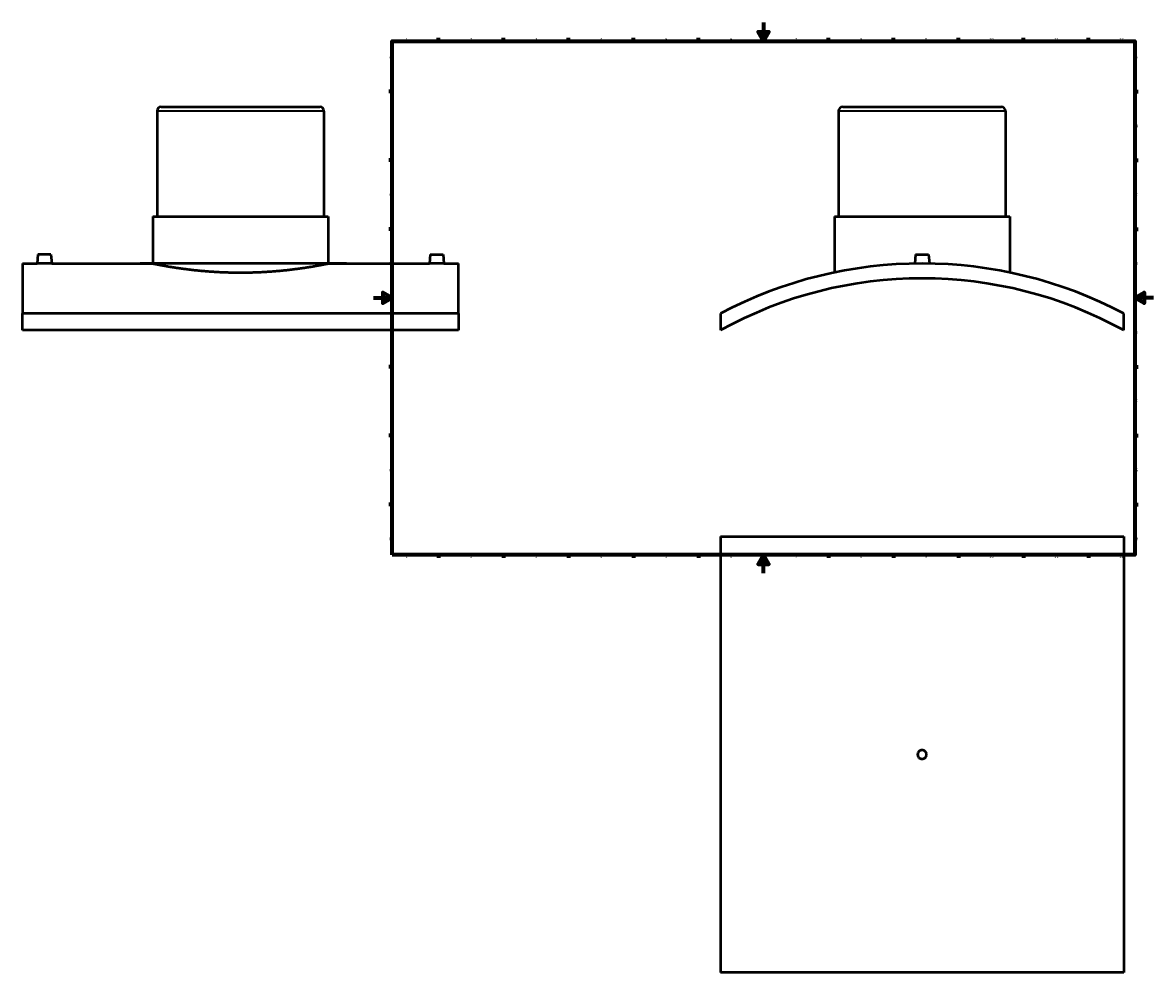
# Model space of a CAD drawing. Header units: millimetres. Extents: x -379 to 1743, y -430 to 2472.
# Tile 1 of 6: x -379 to 841, y -430 to 594. Entities that reach past the tile are written whole.
import ezdxf

# ---------------------------------------------------------------- set-up
doc = ezdxf.new("R2010")
doc.units = ezdxf.units.MM
for name, color, linetype, lineweight in [('Border (ANSI)', 7, 'Continuous', 70), ('Visible (ANSI)', 7, 'Continuous', 50), ('Visible Narrow (ANSI)', 7, 'Continuous', 35)]:
    doc.layers.add(name, color=color, linetype=linetype, lineweight=lineweight)
doc.styles.add('Note Text (ANSI)', font='tahoma.ttf')

# ---------------------------------------------------------------- blocks, each defined once
blk = doc.blocks.new('Borders Default Border')
at = {"layer": 'Border (ANSI)'}
for p, q in [((70.08333206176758, 574.0000152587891), (70.08333206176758, 577.4480056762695)), ((140.1666641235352, 574.0000152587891), (140.1666641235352, 577.4480056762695)), ((210.2499961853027, 574.0000152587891), (210.2499961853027, 577.4480056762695)), ((280.3333282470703, 574.0000152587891), (280.3333282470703, 577.4480056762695)), ((350.4166793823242, 574.0000152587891), (350.4166793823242, 577.4480056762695)), ((490.5833435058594, 574.0000152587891), (490.5833435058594, 577.4480056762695)), ((560.6666564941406, 574.0000152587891), (560.6666564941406, 577.4480056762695)), ((630.7500076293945, 574.0000152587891), (630.7500076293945, 577.4480056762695)), ((700.8333587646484, 574.0000152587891), (700.8333587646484, 577.4480056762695)), ((770.9166717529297, 574.0000152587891), (770.9166717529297, 577.4480056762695)), ((20, 519.7499847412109), (16.55200004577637, 519.7499847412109)), ((820.9999847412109, 519.7499847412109), (824.4480133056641, 519.7499847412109)), ((20, 445.4999923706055), (16.55200004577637, 445.4999923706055)), ((820.9999847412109, 445.4999923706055), (824.4480133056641, 445.4999923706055)), ((20, 371.25), (16.55200004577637, 371.25)), ((820.9999847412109, 371.25), (824.4480133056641, 371.25)), ((20, 222.7499961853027), (16.55200004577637, 222.7499961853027)), ((820.9999847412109, 222.7499961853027), (824.4480133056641, 222.7499961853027)), ((20, 148.5000038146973), (16.55200004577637, 148.5000038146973)), ((820.9999847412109, 148.5000038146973), (824.4480133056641, 148.5000038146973)), ((20, 74.25000190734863), (16.55200004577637, 74.25000190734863)), ((820.9999847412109, 74.25000190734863), (824.4480133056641, 74.25000190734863)), ((70.08333206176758, 20), (70.08333206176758, 16.55200004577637)), ((140.1666641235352, 20), (140.1666641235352, 16.55200004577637)), ((210.2499961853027, 20), (210.2499961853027, 16.55200004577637)), ((280.3333282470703, 20), (280.3333282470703, 16.55200004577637)), ((350.4166793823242, 20), (350.4166793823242, 16.55200004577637)), ((490.5833435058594, 20), (490.5833435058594, 16.55200004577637)), ((560.6666564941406, 20), (560.6666564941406, 16.55200004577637)), ((630.7500076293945, 20), (630.7500076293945, 16.55200004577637)), ((700.8333587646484, 20), (700.8333587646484, 16.55200004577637)), ((770.9166717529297, 20), (770.9166717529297, 16.55200004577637))]:
    blk.add_line(p, q, dxfattribs=at)
at = {"layer": 'Border (ANSI)', "flags": 128}
for points in [[(420.4999923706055, 594.0000152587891), (420.4999923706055, 574.0000152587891), (414.7264862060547, 584.0000152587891), (426.2734985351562, 584.0000152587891), (420.4999923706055, 574.0000152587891)], [(20, 20), (20, 574.0000152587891), (820.9999847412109, 574.0000152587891), (820.9999847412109, 20), (20, 20)], [(0, 297.0000076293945), (20, 297.0000076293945), (10, 302.773494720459), (10, 291.2265014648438), (20, 297.0000076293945)], [(840.9999847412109, 297.0000076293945), (820.9999847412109, 297.0000076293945), (830.9999847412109, 302.773494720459), (830.9999847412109, 291.2265014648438), (820.9999847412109, 297.0000076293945)], [(420.4999923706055, 0), (420.4999923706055, 20), (414.7264862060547, 10), (426.2734985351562, 10), (420.4999923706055, 20)]]:
    blk.add_lwpolyline(points, dxfattribs=at)
at = {"layer": 'Border (ANSI)', "char_height": 3.048000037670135, "attachment_point": 7, "style": 'Note Text (ANSI)'}
for s, insert in [('1', (34.3540311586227, 574.4)), ('2', (104.2008390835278, 574.4)), ('3', (174.2597883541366, 574.3357795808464)), ('4', (244.2285165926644, 574.4)), ('5', (314.4825383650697, 574.3357795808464)), ('6', (384.485404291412, 574.3357795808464)), ('7', (454.5979985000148, 574.4)), ('8', (524.6301253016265, 574.3308395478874)), ('9', (594.7012666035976, 574.3407196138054)), ('10', (663.9604136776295, 574.3357795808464)), ('11', (734.0437470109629, 574.4)), ('12', (804.1270803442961, 574.4)), ('A', (16.77949436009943, 555.3509999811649)), ('A', (821.6274943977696, 555.3509999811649)), ('B', (17.14579267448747, 481.1009999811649)), ('B', (821.9937927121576, 481.1009999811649)), ('C', (16.95163907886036, 406.7966596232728)), ('C', (821.7996391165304, 406.7966596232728)), ('D', (16.95930643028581, 332.600999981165)), ('D', (821.807306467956, 332.600999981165)), ('E', (17.20507306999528, 258.350999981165)), ('E', (822.0530731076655, 258.350999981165)), ('F', (17.28781862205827, 184.100999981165)), ('F', (822.1358186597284, 184.100999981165)), ('G', (16.81084813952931, 109.7917195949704)), ('G', (821.6588481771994, 109.7917195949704)), ('H', (16.96548147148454, 35.600999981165)), ('H', (821.8134815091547, 35.600999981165)), ('1', (34.3540311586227, 16.55199996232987)), ('2', (104.2008390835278, 16.55199996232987)), ('3', (174.2597883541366, 16.48777954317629)), ('4', (244.2285165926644, 16.55199996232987)), ('5', (314.4825383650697, 16.48777954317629)), ('6', (384.485404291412, 16.48777954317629)), ('7', (454.5979985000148, 16.55199996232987)), ('8', (524.6301253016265, 16.48283951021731)), ('9', (594.7012666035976, 16.49271957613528)), ('10', (663.9604136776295, 16.48777954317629)), ('11', (734.0437470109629, 16.55199996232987)), ('12', (804.1270803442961, 16.55199996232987))]:
    blk.add_mtext(s, dxfattribs=dict(at, insert=insert))

msp = doc.modelspace()

# ---------------------------------------------------------------- linework, layer by layer
at = {"layer": 'Visible (ANSI)'}
for p, q in [((-229.0414578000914, 503.137001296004), (-58.04145780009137, 503.137001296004)), ((506.031218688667, 503.137001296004), (677.0312186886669, 503.137001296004)), ((-233.5414578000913, 498.637001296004), (-233.5414578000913, 384.8370012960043)), ((-53.54145780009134, 498.637001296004), (-53.54145780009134, 384.8370012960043)), ((501.5312186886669, 498.637001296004), (501.5312186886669, 384.8370012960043)), ((681.531218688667, 498.637001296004), (681.531218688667, 384.8370012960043)), ((-238.0414578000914, 384.8370012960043), (-49.04145780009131, 384.8370012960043)), ((-238.0414578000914, 384.8370012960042), (-238.0414578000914, 334.1370012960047)), ((-49.04145780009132, 384.8370012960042), (-49.04145780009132, 334.1370012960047)), ((497.0312186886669, 384.8370012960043), (686.031218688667, 384.8370012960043)), ((497.0312186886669, 384.8370012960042), (497.0312186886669, 324.4545990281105)), ((686.031218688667, 384.8370012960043), (686.031218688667, 324.4545990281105)), ((-362.0414578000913, 343.7370012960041), (-362.8813489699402, 334.1370012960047)), ((-348.0414578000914, 343.7370012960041), (-362.0414578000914, 343.7370012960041)), ((-348.0414578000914, 343.7370012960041), (-347.2015666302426, 334.1370012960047)), ((60.95854219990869, 343.7370012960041), (60.11865103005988, 334.1370012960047)), ((60.95854219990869, 343.7370012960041), (74.95854219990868, 343.7370012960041)), ((74.95854219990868, 343.7370012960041), (75.79843336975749, 334.1370012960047)), ((584.5312186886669, 343.7370012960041), (583.6855488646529, 334.0709509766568)), ((584.5312186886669, 343.7370012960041), (598.531218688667, 343.7370012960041)), ((598.531218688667, 343.7370012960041), (599.3768885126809, 334.0709509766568)), ((-378.5414578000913, 334.1370012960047), (-378.5414578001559, 280.2653186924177)), ((-378.5414578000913, 334.1370012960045), (-362.8813489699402, 334.1370012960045)), ((-347.2015666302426, 334.1370012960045), (-238.0414578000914, 334.1370012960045)), ((-49.04145780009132, 334.1370012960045), (60.11865103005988, 334.1370012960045)), ((75.79843336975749, 334.1370012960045), (91.45854219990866, 334.1370012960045)), ((91.45854219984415, 280.2653186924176), (91.45854219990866, 334.1370012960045)), ((91.45854219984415, 280.2653186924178), (-378.5414578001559, 280.2653186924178)), ((-378.5414578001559, 262.0833808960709), (-378.5414578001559, 280.2653186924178)), ((91.45854219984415, 280.2653186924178), (91.45854219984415, 262.0833808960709)), ((374.0312186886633, 280.2653186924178), (374.0312186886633, 262.0833808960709)), ((809.0312186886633, 262.0833808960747), (809.0312186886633, 280.2653186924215)), ((91.45854219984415, 262.0833808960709), (-378.5414578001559, 262.0833808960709)), ((374.0312186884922, 39.52878765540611), (809.0312186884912, 39.52878765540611)), ((374.0312186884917, 39.52878765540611), (374.0312186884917, -430.4712123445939)), ((809.0312186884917, 39.52878765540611), (809.0312186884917, -430.4712123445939)), ((809.0312186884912, -430.4712123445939), (374.0312186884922, -430.4712123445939))]:
    msp.add_line(p, q, dxfattribs=at)
for centre, radius, start, end in [((-229.0414578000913, 498.637001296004), 4.5, 90, 180), ((-58.04145780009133, 498.637001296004), 4.5, 0, 90), ((506.031218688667, 498.637001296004), 4.5, 90, 180), ((677.0312186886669, 498.637001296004), 4.5, 0, 90), ((591.5312186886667, -131.8629987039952), 465.9999999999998, 62.17722667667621, 117.8227733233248), ((591.5312186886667, -131.8629987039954), 450.0000000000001, 61.09666546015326, 118.9033345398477)]:
    msp.add_arc(centre, radius, start, end, dxfattribs=at)
for points, knots in [([(-347.2015666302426, 334.1370012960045), (-347.2015666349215, 334.1370012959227), (-347.3981251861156, 334.1335593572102), (-348.1977057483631, 334.1211120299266), (-348.8007309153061, 334.1122846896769), (-350.1925416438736, 334.0956980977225), (-351.0741636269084, 334.086862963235), (-353.0061902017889, 334.0743998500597), (-354.0565981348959, 334.0709509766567), (-355.0414578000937, 334.0709509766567), (-356.0263174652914, 334.0709509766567), (-357.0767253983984, 334.0743998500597), (-359.0087519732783, 334.086862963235), (-359.8903739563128, 334.0956980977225), (-361.2821846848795, 334.1122846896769), (-361.885209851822, 334.1211120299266), (-362.6847904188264, 334.1335593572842), (-362.8813489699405, 334.1370012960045), (-362.8813489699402, 334.1370012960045)], [3.545197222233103, 3.545197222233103, 3.545197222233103, 3.545197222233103, 3.840605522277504, 3.840605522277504, 4.136013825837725, 4.136013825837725, 4.431471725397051, 4.431471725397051, 4.726929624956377, 4.726929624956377, 4.726929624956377, 5.022387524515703, 5.022387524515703, 5.317845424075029, 5.317845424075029, 5.61325372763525, 5.61325372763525, 5.908662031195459, 5.908662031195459, 5.908662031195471, 5.908662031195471]), ([(-49.04145780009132, 334.1370012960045), (-49.04145780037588, 334.1370012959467), (-49.61254677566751, 334.0200422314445), (-52.01220100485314, 333.5421713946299), (-53.84019632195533, 333.1815652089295), (-58.66741027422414, 332.2746253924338), (-61.67046639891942, 331.7283479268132), (-68.60362145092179, 330.5542985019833), (-72.53418972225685, 329.9276790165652), (-80.90579242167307, 328.7147064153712), (-85.63558608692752, 328.0855269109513), (-95.93973001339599, 326.9021707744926), (-101.5138958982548, 326.3492082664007), (-113.1502043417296, 325.4287456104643), (-119.22193039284, 325.0614103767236), (-131.4421029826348, 324.574149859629), (-137.5906770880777, 324.4545990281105), (-149.492238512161, 324.4545990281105), (-155.6408126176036, 324.574149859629), (-167.860985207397, 325.0614103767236), (-173.9327112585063, 325.4287456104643), (-185.5690197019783, 326.3492082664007), (-191.1431855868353, 326.9021707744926), (-201.4473295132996, 328.0855269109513), (-206.1771231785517, 328.7147064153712), (-214.548725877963, 329.9276790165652), (-218.4792941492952, 330.5542985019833), (-225.4124492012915, 331.7283479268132), (-228.4155053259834, 332.2746253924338), (-233.2427192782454, 333.1815652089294), (-235.0707145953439, 333.5421713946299), (-237.4703688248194, 334.0200422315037), (-238.0414578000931, 334.1370012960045), (-238.0414578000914, 334.1370012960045)], [14.28145031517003, 14.28145031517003, 14.28145031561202, 14.28145031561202, 16.06657868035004, 16.06657868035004, 17.85170704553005, 17.85170704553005, 19.63683541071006, 19.63683541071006, 21.42196377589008, 21.42196377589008, 23.20719798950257, 23.20719798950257, 24.99243220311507, 24.99243220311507, 26.77766641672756, 26.77766641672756, 28.56290063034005, 28.56290063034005, 30.34813484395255, 30.34813484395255, 32.13336905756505, 32.13336905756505, 33.91860327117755, 33.91860327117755, 35.70383748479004, 35.70383748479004, 37.48896584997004, 37.48896584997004, 39.27409421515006, 39.27409421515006, 41.05922258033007, 41.05922258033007, 42.84435094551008, 42.84435094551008, 42.84435094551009, 42.84435094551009]), ([(75.79843336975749, 334.1370012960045), (75.7984333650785, 334.1370012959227), (75.60187481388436, 334.1335593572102), (74.80229425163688, 334.1211120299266), (74.199269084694, 334.1122846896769), (72.80745835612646, 334.0956980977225), (71.92583637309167, 334.0868629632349), (69.99380979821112, 334.0743998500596), (68.94340186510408, 334.0709509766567), (66.97368253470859, 334.0709509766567), (65.9232746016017, 334.0743998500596), (63.99124802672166, 334.0868629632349), (63.10962604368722, 334.0956980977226), (61.71781531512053, 334.1122846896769), (61.11479014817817, 334.1211120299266), (60.31520958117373, 334.1335593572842), (60.11865103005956, 334.1370012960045), (60.11865103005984, 334.1370012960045)], [1.181732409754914, 1.181732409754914, 1.181732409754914, 1.181732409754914, 1.477140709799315, 1.477140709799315, 1.772549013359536, 1.772549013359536, 2.068006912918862, 2.068006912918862, 2.363464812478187, 2.363464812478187, 2.658922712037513, 2.658922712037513, 2.954380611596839, 2.954380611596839, 3.249788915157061, 3.249788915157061, 3.545197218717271, 3.545197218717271, 3.545197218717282, 3.545197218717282]), ([(596.3312186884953, -195.4712123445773), (596.3312186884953, -196.0739159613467), (596.2107673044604, -196.7167894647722), (595.7209083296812, -197.8994088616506), (595.3515009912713, -198.439155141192), (594.499161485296, -199.2914946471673), (593.9594152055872, -199.6609019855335), (592.7767958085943, -200.1507609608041), (592.1339223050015, -200.2712123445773), (590.928515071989, -200.2712123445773), (590.2856415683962, -200.1507609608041), (589.1030221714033, -199.6609019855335), (588.5632758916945, -199.2914946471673), (587.7109363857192, -198.439155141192), (587.3415290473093, -197.8994088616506), (586.8516700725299, -196.7167894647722), (586.7312186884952, -196.0739159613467), (586.7312186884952, -194.8685087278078), (586.8516700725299, -194.2256352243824), (587.3415290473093, -193.043015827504), (587.7109363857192, -192.5032695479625), (588.5632758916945, -191.6509300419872), (589.1030221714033, -191.2815227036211), (590.2856415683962, -190.7916637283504), (590.928515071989, -190.6712123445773), (592.1339223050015, -190.6712123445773), (592.7767958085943, -190.7916637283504), (593.9594152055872, -191.2815227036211), (594.499161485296, -191.6509300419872), (595.3515009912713, -192.5032695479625), (595.7209083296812, -193.043015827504), (596.2107673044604, -194.2256352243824), (596.3312186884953, -194.8685087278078), (596.3312186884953, -195.4712123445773)], [0, 0, 0, 0, 0.1808110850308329, 0.1808110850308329, 0.3616221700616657, 0.3616221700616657, 0.542433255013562, 0.542433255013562, 0.7232443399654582, 0.7232443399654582, 0.9040554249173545, 0.9040554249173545, 1.084866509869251, 1.084866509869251, 1.265677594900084, 1.265677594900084, 1.446488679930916, 1.446488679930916, 1.627299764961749, 1.627299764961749, 1.808110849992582, 1.808110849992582, 1.988921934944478, 1.988921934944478, 2.169733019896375, 2.169733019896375, 2.350544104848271, 2.350544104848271, 2.531355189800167, 2.531355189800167, 2.712166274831, 2.712166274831, 2.892977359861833, 2.892977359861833, 2.892977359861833, 2.892977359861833])]:
    msp.add_open_spline(points, degree=3, knots=knots, dxfattribs=at)
at = {"layer": 'Visible Narrow (ANSI)'}
for p, q in [((-54.64950714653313, 498.637001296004), (-232.4334084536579, 498.637001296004)), ((680.4231693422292, 498.637001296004), (502.6392680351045, 498.637001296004))]:
    msp.add_line(p, q, dxfattribs=at)

# ---------------------------------------------------------------- block references
msp.add_blockref('Borders Default Border', (0, 0))

doc.saveas('drawing.dxf')
